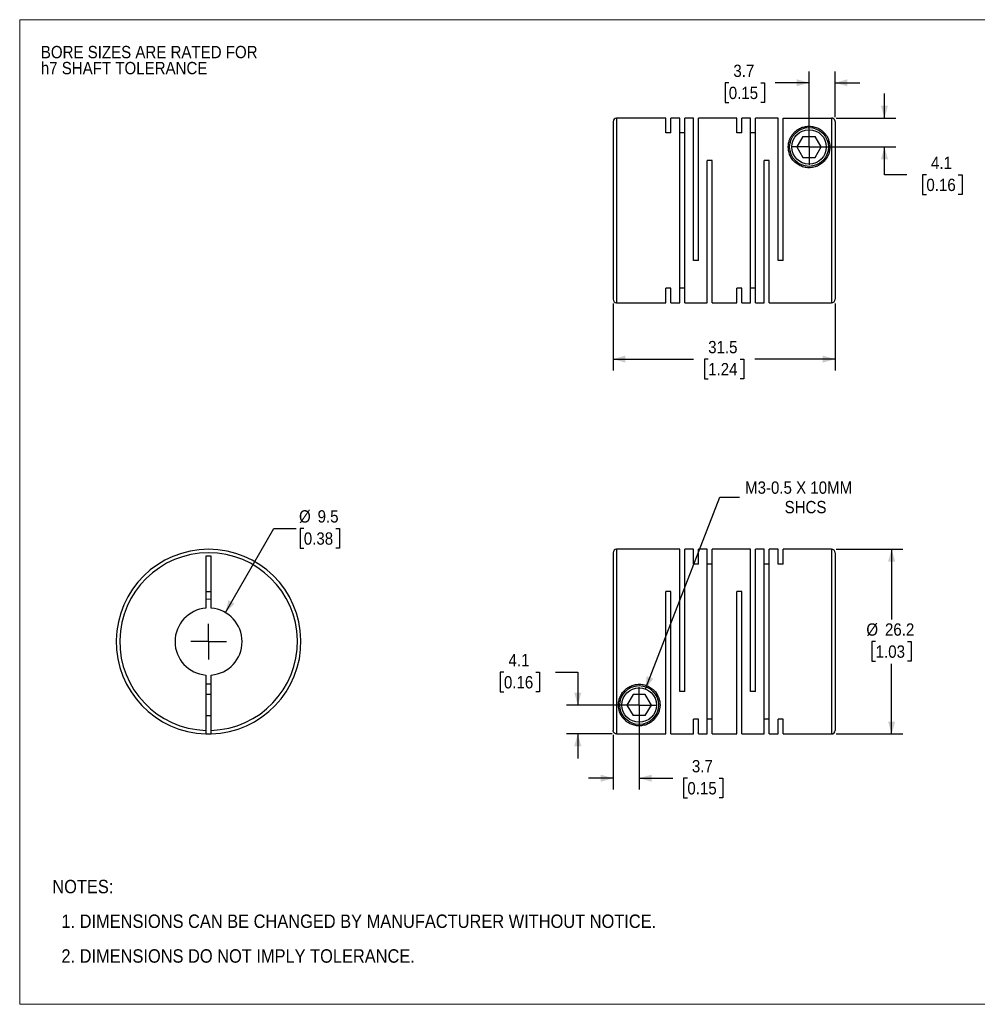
# Model space of a CAD drawing. Header units: millimetres. Extents: x 0 to 216, y 0 to 140.
# Tile 1 of 2: x 0 to 136, y 0 to 140. Entities that reach past the tile are written whole.
import ezdxf

# ---------------------------------------------------------------- set-up
doc = ezdxf.new("R2010")
doc.units = ezdxf.units.MM
doc.header["$LTSCALE"] = 0.5
doc.linetypes.add('SLD-Solid', pattern=[0])
doc.layers.add('SLD-0', color=7, linetype='SLD-Solid', lineweight=25)
doc.layers.add('TEXT', color=140, linetype='SLD-Solid', lineweight=25)
doc.styles.add('SLDTEXTSTYLE0', font='GOTHIC.TTF', dxfattribs={"width": 0.913})
doc.dimstyles.new('SLDDIMSTYLE0', dxfattribs={"dimtxt": 1.75, "dimasz": 1.75, "dimexe": 0, "dimexo": 0.0625, "dimgap": 0.4375, "dimtad": 0, "dimtih": 1, "dimtoh": 1, "dimdec": 1, "dimrnd": 1e-09, "dimzin": 12, "dimdsep": 46, "dimtxsty": 'SLDTEXTSTYLE0', "dimsah": 1, "dimcen": 0, "dimadec": 0, "dimazin": 3, "dimtfac": 1, "dimtdec": 1, "dimtofl": 0, "dimtmove": 0, "dimatfit": 3, "dimfxl": 0, "dimfrac": 2, "dimtolj": 1, "dimtzin": 12, "dimarcsym": 0})
doc.dimstyles.new('SLDDIMSTYLE1', dxfattribs={"dimtxt": 1.75, "dimasz": 1.75, "dimexe": 0, "dimexo": 0.0625, "dimgap": 0.4375, "dimtad": 0, "dimtih": 1, "dimtoh": 1, "dimdec": 1, "dimrnd": 1e-09, "dimzin": 12, "dimdsep": 46, "dimtxsty": 'SLDTEXTSTYLE0', "dimsah": 1, "dimcen": 0.09, "dimadec": 0, "dimazin": 3, "dimtfac": 1, "dimtdec": 1, "dimtmove": 0, "dimatfit": 0, "dimfxl": 0, "dimfrac": 2, "dimtolj": 1, "dimtzin": 12, "dimarcsym": 0})
doc.dimstyles.new('SLDDIMSTYLE2', dxfattribs={"dimtxt": 1.75, "dimasz": 1.75, "dimexe": 0, "dimexo": 0.0625, "dimgap": 0.4375, "dimtad": 0, "dimtih": 1, "dimtoh": 1, "dimdec": 1, "dimrnd": 1e-09, "dimzin": 12, "dimdsep": 46, "dimtxsty": 'SLDTEXTSTYLE0', "dimsah": 1, "dimcen": 0.09, "dimadec": 0, "dimazin": 3, "dimtfac": 1, "dimtdec": 1, "dimtofl": 0, "dimtmove": 0, "dimatfit": 3, "dimfxl": 0, "dimfrac": 2, "dimtolj": 1, "dimtzin": 12, "dimarcsym": 0})
doc.dimstyles.new('SLDDIMSTYLE3', dxfattribs={"dimtxt": 1.75, "dimasz": 1.75, "dimexe": 0, "dimexo": 0.0625, "dimgap": 0.4375, "dimtad": 0, "dimtih": 1, "dimtoh": 1, "dimdec": 1, "dimrnd": 1e-09, "dimzin": 12, "dimdsep": 46, "dimtxsty": 'SLDTEXTSTYLE0', "dimsah": 1, "dimcen": 0, "dimadec": 0, "dimazin": 3, "dimtfac": 1, "dimtdec": 1, "dimtofl": 0, "dimtmove": 0, "dimatfit": 3, "dimfxl": 0, "dimfrac": 2, "dimtolj": 1, "dimtzin": 12, "dimarcsym": 0})

# ---------------------------------------------------------------- blocks, each defined once
blk = doc.blocks.new('Block2')
at = {"color": 7, "linetype": 'SLD-Solid', "lineweight": 18}
for p, q in [((0, 139.7), (215.9, 139.7)), ((0, 139.7), (0, 0)), ((215.9, 139.7), (215.9, 0)), ((0, 0), (215.9, 0))]:
    blk.add_line(p, q, dxfattribs=at)
blk = doc.blocks.new('SW_NOTE_0_2')
at = {"layer": 'SLD-0', "color": 0, "char_height": 1.75, "attachment_point": 1, "style": 'SLDTEXTSTYLE0'}
for s, insert in [('BORE SIZES ARE RATED FOR ', (0, 2.24)), ('h7 SHAFT TOLERANCE', (0, -0.03))]:
    blk.add_mtext(s, dxfattribs=dict(at, insert=insert))
blk = doc.blocks.new('SW_NOTE_0_3')
at = {"layer": 'TEXT', "color": 0, "char_height": 1.905, "attachment_point": 1, "style": 'SLDTEXTSTYLE0'}
for s, insert in [('NOTES:', (0, 2.43)), ('  1. DIMENSIONS CAN BE CHANGED BY MANUFACTURER WITHOUT NOTICE.', (0, -2.49)), ('  2. DIMENSIONS DO NOT IMPLY TOLERANCE.', (0, -7.42))]:
    blk.add_mtext(s, dxfattribs=dict(at, insert=insert))
blk = doc.blocks.new('_D')
at = {"layer": 'SLD-0'}
for p, q in [((29.18, 55.58), (36.06, 67.51)), ((36.06, 67.51), (39.24, 67.51)), ((40.31, 67.51), (39.77, 67.51)), ((39.77, 67.51), (39.77, 64.73)), ((44.83, 67.51), (45.37, 67.51)), ((45.37, 67.51), (45.37, 64.73)), ((39.77, 64.73), (40.31, 64.73)), ((45.37, 64.73), (44.83, 64.73))]:
    blk.add_line(p, q, dxfattribs=at)
blk.add_solid([(29.18, 55.58), (30.49, 56.85), (29.62, 57.35)], dxfattribs=at)
at = {"layer": 'SLD-0', "char_height": 1.75, "attachment_point": 1, "style": 'SLDTEXTSTYLE0'}
for s, insert in [('%%c', (39.63, 70.1)), ('9.5', (42.27, 70.1)), ('0.38', (40.31, 66.96))]:
    blk.add_mtext(s, dxfattribs=dict(at, insert=insert))
blk = doc.blocks.new('SW_CENTERMARKSYMBOL_0')
at = {"layer": 'SLD-0', "color": 0}
for q in [(0, 2.54), (-2.54, 0), (0, -2.54), (2.54, 0)]:
    blk.add_line((0, 0), q, dxfattribs=at)
blk = doc.blocks.new('_D_1')
at = {"layer": 'SLD-0'}
for p, q in [((87.89, 41.82), (87.89, 30.5)), ((84.19, 38.23), (84.19, 30.5)), ((84.19, 32.08), (80.69, 32.08)), ((87.89, 32.08), (92.66, 32.08)), ((94.73, 32.07), (94.19, 32.07)), ((94.19, 32.07), (94.19, 29.29)), ((99.25, 32.07), (99.78, 32.07)), ((99.78, 32.07), (99.78, 29.29)), ((94.19, 29.29), (94.73, 29.29)), ((99.78, 29.29), (99.25, 29.29))]:
    blk.add_line(p, q, dxfattribs=at)
for points in [[(84.19, 32.08), (82.44, 32.58), (82.44, 31.58)], [(87.89, 32.08), (89.64, 31.58), (89.64, 32.58)]]:
    blk.add_solid(points, dxfattribs=at)
at = {"layer": 'SLD-0', "char_height": 1.75, "attachment_point": 1, "style": 'SLDTEXTSTYLE0'}
for s, insert in [('3.7', (95.37, 34.66)), ('0.15', (94.73, 31.53))]:
    blk.add_mtext(s, dxfattribs=dict(at, insert=insert))
blk = doc.blocks.new('_D_2')
at = {"layer": 'SLD-0'}
for p, q in [((68.7, 47.11), (68.17, 47.11)), ((68.17, 47.11), (68.17, 44.34)), ((73.23, 47.11), (73.76, 47.11)), ((73.76, 47.11), (73.76, 44.34)), ((76.01, 47.13), (79.18, 47.13)), ((79.18, 47.13), (79.18, 42.46)), ((68.17, 44.34), (68.7, 44.34)), ((73.76, 44.34), (73.23, 44.34)), ((87.26, 42.46), (77.6, 42.46)), ((84.06, 38.36), (77.6, 38.36)), ((79.18, 38.36), (79.18, 34.86))]:
    blk.add_line(p, q, dxfattribs=at)
for points in [[(79.18, 42.46), (79.68, 44.21), (78.68, 44.21)], [(79.18, 38.36), (78.68, 36.61), (79.68, 36.61)]]:
    blk.add_solid(points, dxfattribs=at)
at = {"layer": 'SLD-0', "char_height": 1.75, "attachment_point": 1, "style": 'SLDTEXTSTYLE0'}
for s, insert in [('4.1', (69.35, 49.7)), ('0.16', (68.7, 46.57))]:
    blk.add_mtext(s, dxfattribs=dict(at, insert=insert))
blk = doc.blocks.new('_D_3')
at = {"layer": 'SLD-0'}
for p, q in [((115.83, 64.56), (125.29, 64.56)), ((123.71, 64.56), (123.71, 54.59)), ((121.44, 51.46), (120.91, 51.46)), ((120.91, 51.46), (120.91, 48.68)), ((125.97, 51.46), (126.5, 51.46)), ((126.5, 51.46), (126.5, 48.68)), ((120.91, 48.68), (121.44, 48.68)), ((123.71, 38.36), (123.71, 48.33)), ((126.5, 48.68), (125.97, 48.68)), ((115.83, 38.36), (125.29, 38.36))]:
    blk.add_line(p, q, dxfattribs=at)
for points in [[(123.71, 64.56), (123.21, 62.81), (124.21, 62.81)], [(123.71, 38.36), (124.21, 40.11), (123.21, 40.11)]]:
    blk.add_solid(points, dxfattribs=at)
at = {"layer": 'SLD-0', "char_height": 1.75, "attachment_point": 1, "style": 'SLDTEXTSTYLE0'}
for s, insert in [('%%c', (120.12, 54.05)), ('26.2', (122.76, 54.05)), ('1.03', (121.44, 50.92))]:
    blk.add_mtext(s, dxfattribs=dict(at, insert=insert))
blk = doc.blocks.new('_D_4')
at = {"layer": 'SLD-0'}
for p, q in [((88.78, 44.74), (99.34, 71.96)), ((99.34, 71.96), (102.12, 71.96))]:
    blk.add_line(p, q, dxfattribs=at)
blk.add_solid([(88.78, 44.74), (89.88, 46.19), (88.95, 46.56)], dxfattribs=at)
at = {"layer": 'SLD-0', "char_height": 1.75, "attachment_point": 1, "style": 'SLDTEXTSTYLE0'}
for s, insert in [('M3-0.5 X 10MM', (102.91, 74.19)), ('SHCS', (108.52, 71.42))]:
    blk.add_mtext(s, dxfattribs=dict(at, insert=insert))
blk = doc.blocks.new('SW_CENTERMARKSYMBOL_1')
at = {"layer": 'SLD-0', "color": 0}
for q in [(0, 2.54), (-2.54, 0), (0, -2.54), (2.54, 0)]:
    blk.add_line((0, 0), q, dxfattribs=at)
blk = doc.blocks.new('_D_6')
at = {"layer": 'SLD-0'}
for p, q in [((111.99, 122.28), (111.99, 132.33)), ((115.69, 125.87), (115.69, 132.33)), ((100.6, 130.73), (100.07, 130.73)), ((100.07, 130.73), (100.07, 127.95)), ((105.13, 130.73), (105.66, 130.73)), ((105.66, 130.73), (105.66, 127.95)), ((111.99, 130.75), (107.2, 130.75)), ((115.69, 130.75), (119.19, 130.75)), ((100.07, 127.95), (100.6, 127.95)), ((105.66, 127.95), (105.13, 127.95))]:
    blk.add_line(p, q, dxfattribs=at)
for points in [[(111.99, 130.75), (110.24, 131.25), (110.24, 130.25)], [(115.69, 130.75), (117.44, 130.25), (117.44, 131.25)]]:
    blk.add_solid(points, dxfattribs=at)
at = {"layer": 'SLD-0', "char_height": 1.75, "attachment_point": 1, "style": 'SLDTEXTSTYLE0'}
for s, insert in [('3.7', (101.25, 133.32)), ('0.15', (100.6, 130.19))]:
    blk.add_mtext(s, dxfattribs=dict(at, insert=insert))
blk = doc.blocks.new('_D_7')
at = {"layer": 'SLD-0'}
for p, q in [((122.69, 125.74), (122.69, 129.24)), ((115.83, 125.74), (124.28, 125.74)), ((112.63, 121.64), (124.28, 121.64)), ((122.69, 117.69), (122.69, 121.64)), ((125.87, 117.69), (122.69, 117.69)), ((128.64, 117.68), (128.11, 117.68)), ((128.11, 117.68), (128.11, 114.9)), ((133.17, 117.68), (133.7, 117.68)), ((133.7, 117.68), (133.7, 114.9)), ((128.11, 114.9), (128.64, 114.9)), ((133.7, 114.9), (133.17, 114.9))]:
    blk.add_line(p, q, dxfattribs=at)
for points in [[(122.69, 125.74), (123.19, 127.49), (122.19, 127.49)], [(122.69, 121.64), (122.19, 119.89), (123.19, 119.89)]]:
    blk.add_solid(points, dxfattribs=at)
at = {"layer": 'SLD-0', "char_height": 1.75, "attachment_point": 1, "style": 'SLDTEXTSTYLE0'}
for s, insert in [('4.1', (129.29, 120.27)), ('0.16', (128.64, 117.14))]:
    blk.add_mtext(s, dxfattribs=dict(at, insert=insert))
blk = doc.blocks.new('_D_8')
at = {"layer": 'SLD-0'}
for p, q in [((84.19, 99.41), (84.19, 89.95)), ((115.69, 99.41), (115.69, 89.95)), ((84.19, 91.54), (95.61, 91.54)), ((97.68, 91.53), (97.15, 91.53)), ((97.15, 91.53), (97.15, 88.75)), ((102.21, 91.53), (102.74, 91.53)), ((102.74, 91.53), (102.74, 88.75)), ((115.69, 91.54), (104.28, 91.54)), ((97.15, 88.75), (97.68, 88.75)), ((102.74, 88.75), (102.21, 88.75))]:
    blk.add_line(p, q, dxfattribs=at)
for points in [[(84.19, 91.54), (85.94, 91.04), (85.94, 92.04)], [(115.69, 91.54), (113.94, 92.04), (113.94, 91.04)]]:
    blk.add_solid(points, dxfattribs=at)
at = {"layer": 'SLD-0', "char_height": 1.75, "attachment_point": 1, "style": 'SLDTEXTSTYLE0'}
for s, insert in [('31.5', (97.68, 94.12)), ('1.24', (97.68, 90.99))]:
    blk.add_mtext(s, dxfattribs=dict(at, insert=insert))
blk = doc.blocks.new('SW_CENTERMARKSYMBOL_3')
at = {"layer": 'SLD-0', "color": 0}
for q in [(0, 2.54), (-2.54, 0), (0, -2.54), (2.54, 0)]:
    blk.add_line((0, 0), q, dxfattribs=at)

msp = doc.modelspace()

# ---------------------------------------------------------------- linework, layer by layer
for p, q in [((91.69, 125.74), (84.69, 125.74)), ((84.69, 125.74), (84.69, 99.54)), ((91.69, 123.65), (91.69, 125.74)), ((93.64, 125.74), (92.4, 125.74)), ((92.4, 123.65), (92.4, 125.74)), ((93.64, 99.54), (93.64, 125.74)), ((95.59, 125.74), (94.35, 125.74)), ((94.35, 99.54), (94.35, 125.74)), ((95.59, 105.54), (95.59, 125.74)), ((101.74, 125.74), (96.3, 125.74)), ((96.3, 105.54), (96.3, 125.74)), ((101.74, 123.65), (101.74, 125.74)), ((103.69, 125.74), (102.45, 125.74)), ((102.45, 123.65), (102.45, 125.74)), ((103.69, 99.54), (103.69, 125.74)), ((107.59, 125.74), (104.4, 125.74)), ((104.4, 99.54), (104.4, 125.74)), ((107.59, 105.54), (107.59, 125.74)), ((108.3, 105.54), (108.3, 125.74)), ((108.3, 125.74), (115.19, 125.74)), ((115.19, 125.74), (115.19, 99.54)), ((84.19, 125.24), (84.19, 100.04)), ((115.69, 125.24), (115.69, 100.04)), ((92.4, 123.65), (91.69, 123.65)), ((94.35, 123.65), (93.64, 123.65)), ((102.45, 123.65), (101.74, 123.65)), ((104.4, 123.65), (103.69, 123.65)), ((111.13, 123.14), (110.26, 121.64)), ((111.13, 123.14), (112.86, 123.14)), ((113.73, 121.64), (112.86, 123.14)), ((110.26, 121.64), (111.13, 120.14)), ((112.86, 120.14), (113.73, 121.64)), ((98.25, 119.74), (97.54, 119.74)), ((97.54, 99.54), (97.54, 119.74)), ((98.25, 99.54), (98.25, 119.74)), ((106.35, 119.74), (105.64, 119.74)), ((105.64, 99.54), (105.64, 119.74)), ((106.35, 99.54), (106.35, 119.74)), ((111.13, 120.14), (112.86, 120.14)), ((96.3, 105.54), (95.59, 105.54)), ((108.3, 105.54), (107.59, 105.54)), ((92.4, 101.63), (91.69, 101.63)), ((91.69, 99.54), (91.69, 101.63)), ((92.4, 99.54), (92.4, 101.63)), ((94.35, 101.63), (93.64, 101.63)), ((102.45, 101.63), (101.74, 101.63)), ((101.74, 99.54), (101.74, 101.63)), ((102.45, 99.54), (102.45, 101.63)), ((104.4, 101.63), (103.69, 101.63)), ((84.69, 99.54), (91.69, 99.54)), ((92.4, 99.54), (93.64, 99.54)), ((94.35, 99.54), (97.54, 99.54)), ((98.25, 99.54), (101.74, 99.54)), ((102.45, 99.54), (103.69, 99.54)), ((104.4, 99.54), (105.64, 99.54)), ((106.35, 99.54), (115.19, 99.54)), ((93.64, 64.56), (84.69, 64.56)), ((84.69, 64.56), (84.69, 38.36)), ((93.64, 44.36), (93.64, 64.56)), ((95.59, 64.56), (94.35, 64.56)), ((94.35, 44.36), (94.35, 64.56)), ((95.59, 62.47), (95.59, 64.56)), ((97.54, 64.56), (96.3, 64.56)), ((96.3, 62.47), (96.3, 64.56)), ((97.54, 38.36), (97.54, 64.56)), ((103.69, 64.56), (98.25, 64.56)), ((98.25, 38.36), (98.25, 64.56)), ((103.69, 44.36), (103.69, 64.56)), ((105.64, 64.56), (104.4, 64.56)), ((104.4, 44.36), (104.4, 64.56)), ((105.64, 38.36), (105.64, 64.56)), ((107.59, 64.56), (106.35, 64.56)), ((106.35, 38.36), (106.35, 64.56)), ((107.59, 62.47), (107.59, 64.56)), ((115.19, 64.56), (108.3, 64.56)), ((108.3, 62.47), (108.3, 64.56)), ((115.19, 64.56), (115.19, 38.36)), ((27.17, 63.56), (26.42, 63.56)), ((26.42, 63.56), (26.42, 56.21)), ((27.17, 56.21), (27.17, 63.56)), ((84.19, 64.06), (84.19, 38.86)), ((115.69, 64.06), (115.69, 38.86)), ((96.3, 62.47), (95.59, 62.47)), ((98.25, 62.47), (97.54, 62.47)), ((106.35, 62.47), (105.64, 62.47)), ((108.3, 62.47), (107.59, 62.47)), ((26.42, 58.56), (27.17, 58.56)), ((92.4, 58.56), (91.69, 58.56)), ((91.69, 38.36), (91.69, 58.56)), ((92.4, 38.36), (92.4, 58.56)), ((102.45, 58.56), (101.74, 58.56)), ((101.74, 38.36), (101.74, 58.56)), ((102.45, 38.36), (102.45, 58.56)), ((26.42, 46.71), (26.42, 38.86)), ((27.17, 38.86), (27.17, 46.71)), ((27.17, 43.96), (26.42, 43.96)), ((87.03, 43.96), (86.16, 42.46)), ((88.76, 43.96), (87.03, 43.96)), ((89.63, 42.46), (88.76, 43.96)), ((94.35, 44.36), (93.64, 44.36)), ((104.4, 44.36), (103.69, 44.36)), ((86.16, 42.46), (87.03, 40.96)), ((88.76, 40.96), (89.63, 42.46)), ((26.42, 40.96), (27.17, 40.96)), ((88.76, 40.96), (87.03, 40.96)), ((96.3, 40.45), (95.59, 40.45)), ((95.59, 38.36), (95.59, 40.45)), ((96.3, 38.36), (96.3, 40.45)), ((98.25, 40.45), (97.54, 40.45)), ((106.35, 40.45), (105.64, 40.45)), ((108.3, 40.45), (107.59, 40.45)), ((107.59, 38.36), (107.59, 40.45)), ((108.3, 38.36), (108.3, 40.45)), ((84.69, 38.36), (91.69, 38.36)), ((92.4, 38.36), (95.59, 38.36)), ((96.3, 38.36), (97.54, 38.36)), ((98.25, 38.36), (101.74, 38.36)), ((102.45, 38.36), (105.64, 38.36)), ((106.35, 38.36), (107.59, 38.36)), ((108.3, 38.36), (115.19, 38.36))]:
    msp.add_line(p, q)
at = {"flags": 128}
for points in [[(27.17, 57.45), (26.8, 57.46), (26.42, 57.45)], [(26.42, 45.47), (26.8, 45.46), (27.17, 45.47)]]:
    msp.add_lwpolyline(points, dxfattribs=at)
for centre, radius in [((111.99, 121.64), 2.75), ((111.99, 121.64), 2.45), ((87.89, 42.46), 2.75), ((87.89, 42.46), 2.45)]:
    msp.add_circle(centre, radius)
for centre, radius, start, end in [((84.69, 125.24), 0.5, 90, 180), ((84.69, 100.04), 0.5, 180, 270), ((115.19, 100.04), 0.5, 270, 360), ((26.8, 51.46), 13.1, 271.6404, 268.3596), ((84.69, 64.06), 0.5, 90, 180), ((115.19, 64.06), 0.5, 0, 90), ((26.8, 51.46), 12.6, 271.7055, 268.2945), ((26.8, 51.46), 4.76, 94.5162, 265.4838), ((26.8, 51.46), 4.76, 274.5162, 85.4838), ((26.8, 51.46), 13.1, 268.3596, 271.6404), ((115.19, 38.86), 0.5, 270, 0)]:
    msp.add_arc(centre, radius, start, end)
for points, knots in [([(115.69, 125.24), (115.69, 125.26), (115.69, 125.31), (115.68, 125.38), (115.65, 125.44), (115.62, 125.5), (115.58, 125.55), (115.54, 125.6), (115.49, 125.64), (115.44, 125.67), (115.39, 125.7), (115.34, 125.71), (115.29, 125.73), (115.24, 125.73), (115.21, 125.74), (115.19, 125.74)], [0, 0, 0, 0, 0.09287, 0.183082, 0.270637, 0.355534, 0.437774, 0.517355, 0.594278, 0.668543, 0.74015, 0.809099, 0.87539, 0.939023, 1, 1, 1, 1]), ([(114.94, 121.64), (114.94, 121.99), (114.85, 122.49), (114.59, 123.06), (114.32, 123.48), (114, 123.83), (113.6, 124.13), (113.23, 124.33), (112.85, 124.47), (112.54, 124.55), (112.2, 124.59), (111.84, 124.59), (111.49, 124.55), (111.17, 124.48), (110.89, 124.38), (110.55, 124.22), (110.18, 123.99), (109.83, 123.66), (109.54, 123.29), (109.3, 122.88), (109.08, 122.28), (108.99, 121.43), (109.22, 120.49), (109.67, 119.78), (110.14, 119.31), (110.73, 118.94), (111.41, 118.72), (112.14, 118.66), (112.86, 118.79), (113.51, 119.08), (114.05, 119.49), (114.47, 120), (114.75, 120.54), (114.91, 121.1), (114.94, 121.46), (114.94, 121.64)], [0, 0, 0, 0, 0.0622023, 0.0935104, 0.1246905, 0.1599967, 0.1872074, 0.2185765, 0.2352961, 0.2499185, 0.2659859, 0.281262, 0.2961395, 0.3127239, 0.3273505, 0.3440998, 0.3752729, 0.4065714, 0.437609, 0.4686286, 0.4999107, 0.5620513, 0.6243296, 0.6562181, 0.6868624, 0.7181502, 0.7492061, 0.7805243, 0.8118462, 0.8429497, 0.8744476, 0.9050691, 0.9371815, 0.9673497, 1, 1, 1, 1]), ([(84.94, 42.46), (84.94, 42.11), (85.04, 41.61), (85.3, 41.04), (85.57, 40.62), (85.89, 40.27), (86.28, 39.97), (86.66, 39.77), (87.03, 39.63), (87.35, 39.55), (87.69, 39.51), (88.05, 39.51), (88.4, 39.55), (88.72, 39.62), (89, 39.72), (89.34, 39.88), (89.7, 40.11), (90.06, 40.44), (90.35, 40.81), (90.58, 41.22), (90.81, 41.82), (90.9, 42.67), (90.67, 43.61), (90.22, 44.32), (89.75, 44.79), (89.16, 45.16), (88.48, 45.38), (87.75, 45.44), (87.03, 45.31), (86.38, 45.02), (85.84, 44.61), (85.42, 44.1), (85.14, 43.56), (84.98, 43), (84.94, 42.64), (84.94, 42.46)], [0, 0, 0, 0, 0.0622023, 0.0935104, 0.1246905, 0.1599967, 0.1872074, 0.2185765, 0.2352961, 0.2499185, 0.2659859, 0.281262, 0.2961395, 0.3127239, 0.3273505, 0.3440998, 0.3752729, 0.4065714, 0.437609, 0.4686286, 0.4999107, 0.5620513, 0.6243296, 0.6562181, 0.6868624, 0.7181502, 0.7492061, 0.7805243, 0.8118462, 0.8429497, 0.8744476, 0.9050691, 0.9371815, 0.9673497, 1, 1, 1, 1]), ([(26.42, 38.86), (26.42, 38.84), (26.42, 38.8), (26.42, 38.74), (26.42, 38.66), (26.42, 38.58), (26.42, 38.51), (26.42, 38.45), (26.42, 38.4), (26.42, 38.37), (26.42, 38.37), (26.42, 38.36)], [0, 0, 0, 0, 0.082675, 0.165675, 0.250421, 0.374253, 0.500077, 0.622996, 0.749765, 0.874641, 1, 1, 1, 1]), ([(27.17, 38.36), (27.17, 38.37), (27.17, 38.37), (27.17, 38.38), (27.17, 38.41), (27.17, 38.45), (27.17, 38.51), (27.17, 38.58), (27.17, 38.67), (27.17, 38.77), (27.17, 38.83), (27.17, 38.86)], [0, 0, 0, 0, 0.082045, 0.16503, 0.250377, 0.375212, 0.50072, 0.623132, 0.750397, 0.875445, 1, 1, 1, 1]), ([(84.69, 38.36), (84.67, 38.37), (84.63, 38.37), (84.57, 38.38), (84.49, 38.41), (84.41, 38.45), (84.34, 38.51), (84.28, 38.58), (84.23, 38.67), (84.2, 38.77), (84.2, 38.83), (84.19, 38.86)], [0, 0, 0, 0, 0.082045, 0.16503, 0.250377, 0.375212, 0.50072, 0.623132, 0.750397, 0.875445, 1, 1, 1, 1])]:
    msp.add_open_spline(points, degree=3, knots=knots)

# ---------------------------------------------------------------- block references
at = {"color": 7, "linetype": 'Continuous'}
msp.add_blockref('Block2', (0, 0), dxfattribs=at)
at = {"layer": 'SLD-0'}
for name, p in [('SW_NOTE_0_2', (3, 133.74)), ('SW_CENTERMARKSYMBOL_3', (111.99, 121.64)), ('SW_CENTERMARKSYMBOL_0', (26.8, 51.46)), ('SW_CENTERMARKSYMBOL_1', (87.89, 42.46))]:
    msp.add_blockref(name, p, dxfattribs=at)
at = {"layer": 'TEXT'}
msp.add_blockref('SW_NOTE_0_3', (4.63, 15.23), dxfattribs=at)

# ---------------------------------------------------------------- dimensions: what is measured, and where the dimension line sits
at = {"layer": 'SLD-0'}
for base, p1, p2, dimstyle, picture, middle in [((111.99, 130.75), (115.69, 125.24), (111.99, 121.64), 'SLDDIMSTYLE1', '_D_6', (102.87, 130.75)), ((84.19, 91.54), (115.69, 100.04), (84.19, 100.04), 'SLDDIMSTYLE2', '_D_8', (99.94, 91.54)), ((87.89, 32.08), (84.19, 38.86), (87.89, 42.46), 'SLDDIMSTYLE1', '_D_1', (96.99, 32.08))]:
    dim = msp.add_linear_dim(base=base, p1=p1, p2=p2, dimstyle=dimstyle, dxfattribs=at)
    dim.commit()
    dim.dimension.update_dxf_attribs({"geometry": picture, "text_midpoint": middle, "dimtype": 160})
for base, p1, p2, picture, middle in [((122.69, 121.64), (115.19, 125.74), (111.99, 121.64), '_D_7', (122.69, 117.69)), ((79.18, 42.46), (84.69, 38.36), (87.89, 42.46), '_D_2', (79.18, 47.13))]:
    dim = msp.add_linear_dim(base=base, p1=p1, p2=p2, angle=90, dimstyle='SLDDIMSTYLE1', dxfattribs=at)
    dim.commit()
    dim.dimension.update_dxf_attribs({"geometry": picture, "text_midpoint": middle, "dimtype": 160})
dim = msp.add_diameter_dim_2p(p1=(87.01, 40.17), p2=(88.78, 44.74), text='M3-0.5 X 10MM\\PSHCS', dimstyle='SLDDIMSTYLE3', override={"dimpost": '<>'}, dxfattribs=at)
dim.commit()
dim.dimension.update_dxf_attribs({"geometry": '_D_4', "text_midpoint": (111.43, 71.96), "dimtype": 163})
dim = msp.add_diameter_dim_2p(p1=(24.42, 47.33), p2=(29.18, 55.58), dimstyle='SLDDIMSTYLE0', dxfattribs=at)
dim.commit()
dim.dimension.update_dxf_attribs({"geometry": '_D', "text_midpoint": (42.57, 67.51), "dimtype": 163})
dim = msp.add_linear_dim(base=(123.71, 38.36), p1=(115.19, 64.56), p2=(115.19, 38.36), angle=90, text='%%c<>', dimstyle='SLDDIMSTYLE2', dxfattribs=at)
dim.commit()
dim.dimension.update_dxf_attribs({"geometry": '_D_3', "text_midpoint": (123.71, 51.46), "dimtype": 160})

doc.saveas('drawing.dxf')
